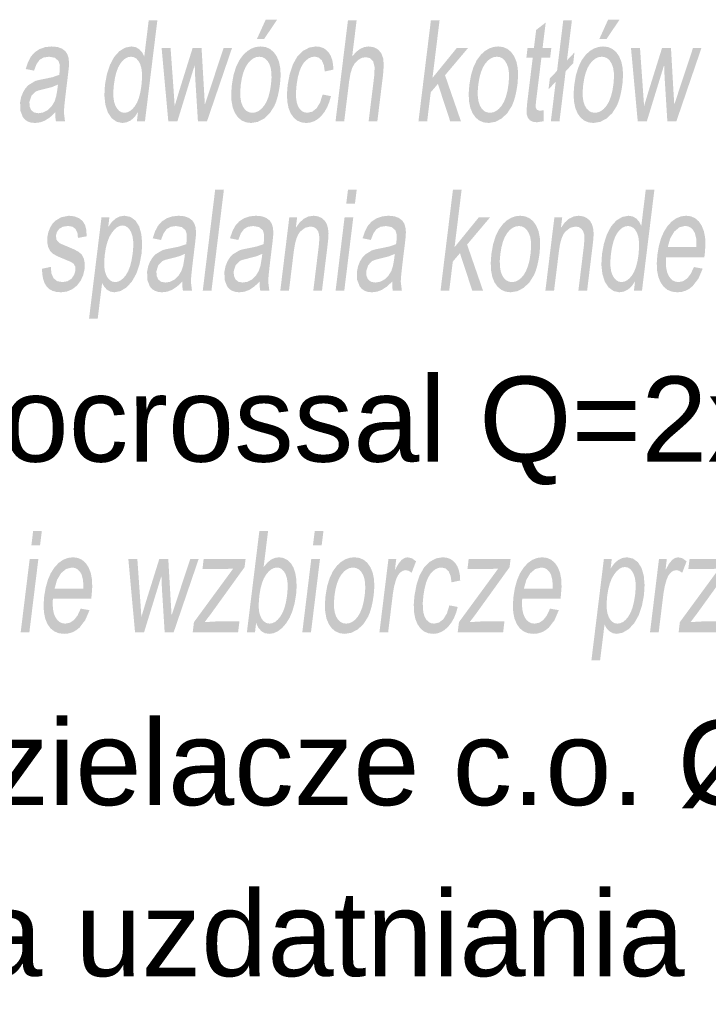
# Model space of a CAD drawing. Header units: millimetres. Extents: x 116 to 15750, y -6945 to 9999.
# Tile 90 of 150: x 6877 to 7050, y -1464 to -1217. Entities that reach past the tile are written whole.
import ezdxf

# ---------------------------------------------------------------- set-up
doc = ezdxf.new("R2010")
doc.units = ezdxf.units.MM
doc.layers.get('0').update_dxf_attribs({"color": 252})
doc.styles.get("Standard").update_dxf_attribs({"font": 'simplex.shx'})

msp = doc.modelspace()

# ---------------------------------------------------------------- hatches: boundary and pattern name
h = msp.add_hatch(color=7)
h.paths.add_polyline_path([(6906.32, -1242.22), (6906.6, -1239.9), (6905.77, -1241.09), (6904.84, -1241.95), (6903.8, -1242.46), (6902.66, -1242.63), (6901.22, -1242.33), (6899.98, -1241.42), (6899.01, -1239.97), (6898.4, -1238.04), (6898.15, -1235.7), (6898.3, -1233.03), (6898.78, -1230.41), (6899.55, -1228.04), (6900.6, -1226.05), (6901.91, -1224.6), (6903.38, -1223.7), (6904.93, -1223.4), (6906.01, -1223.57), (6906.92, -1224.1), (6907.64, -1224.91), (6908.17, -1225.93), (6909.29, -1216.81), (6911.46, -1216.81), (6908.34, -1242.22)])
h.paths.add_polyline_path([(6900.54, -1233.03), (6900.4, -1234.69), (6900.42, -1236.12), (6900.6, -1237.33), (6900.94, -1238.32), (6901.39, -1239.09), (6901.91, -1239.63), (6902.51, -1239.96), (6903.19, -1240.07), (6903.89, -1239.96), (6904.56, -1239.65), (6905.2, -1239.13), (6905.82, -1238.4), (6906.38, -1237.45), (6906.83, -1236.29), (6907.19, -1234.9), (6907.45, -1233.3), (6907.6, -1231.53), (6907.6, -1230.02), (6907.43, -1228.76), (6907.11, -1227.75), (6906.67, -1226.98), (6906.14, -1226.42), (6905.52, -1226.09), (6904.82, -1225.98), (6904.11, -1226.09), (6903.43, -1226.41), (6902.79, -1226.94), (6902.18, -1227.68), (6901.63, -1228.65), (6901.17, -1229.87), (6900.81, -1231.33)])
h = msp.add_hatch(color=7)
h.paths.add_polyline_path([(6930.17, -1233.02), (6930.58, -1230.63), (6931.21, -1228.57), (6932.05, -1226.84), (6933.09, -1225.44), (6934.08, -1224.55), (6935.12, -1223.91), (6936.23, -1223.53), (6937.39, -1223.4), (6938.64, -1223.55), (6939.73, -1224.02), (6940.66, -1224.8), (6941.43, -1225.88), (6942, -1227.25), (6942.33, -1228.85), (6942.42, -1230.68), (6942.27, -1232.76), (6942.01, -1234.44), (6941.69, -1235.93), (6941.3, -1237.24), (6940.84, -1238.35), (6939.7, -1240.16), (6938.28, -1241.51), (6936.68, -1242.35), (6935.03, -1242.63), (6933.76, -1242.48), (6932.66, -1242.02), (6931.72, -1241.24), (6930.96, -1240.16), (6930.4, -1238.78), (6930.08, -1237.13), (6930, -1235.21)])
h.paths.add_polyline_path([(6932.41, -1233.02), (6932.28, -1234.67), (6932.3, -1236.11), (6932.49, -1237.32), (6932.84, -1238.31), (6933.32, -1239.08), (6933.89, -1239.63), (6934.57, -1239.96), (6935.34, -1240.07), (6936.13, -1239.96), (6936.89, -1239.63), (6937.59, -1239.08), (6938.26, -1238.3), (6938.86, -1237.31), (6939.35, -1236.07), (6939.73, -1234.61), (6940, -1232.91), (6940.13, -1231.31), (6940.1, -1229.92), (6939.91, -1228.72), (6939.56, -1227.74), (6939.07, -1226.97), (6938.5, -1226.42), (6937.83, -1226.09), (6937.07, -1225.98), (6936.27, -1226.09), (6935.52, -1226.42), (6934.81, -1226.97), (6934.14, -1227.73), (6933.55, -1228.72), (6933.06, -1229.93), (6932.68, -1231.36)])
h.paths.add_polyline_path([(6936.46, -1221.53), (6938.67, -1216.67), (6941.53, -1216.67), (6938.27, -1221.53)])
h = msp.add_hatch(color=7)
h.dxf.hatch_style = 2
h.paths.add_polyline_path([(6956.2, -1242.22), (6959.32, -1216.81), (6961.5, -1216.81), (6960.38, -1225.93), (6961.33, -1224.82), (6962.35, -1224.03), (6963.42, -1223.56), (6964.56, -1223.4), (6965.86, -1223.6), (6966.94, -1224.2), (6967.72, -1225.17), (6968.18, -1226.43), (6968.31, -1228.17), (6968.13, -1230.56), (6966.7, -1242.22), (6964.51, -1242.22), (6965.95, -1230.56), (6966.01, -1228.54), (6965.65, -1227.15), (6964.89, -1226.35), (6963.78, -1226.09), (6962.81, -1226.27), (6961.86, -1226.8), (6961.02, -1227.65), (6960.4, -1228.75), (6959.95, -1230.22), (6959.62, -1232.15), (6958.38, -1242.22)])
h = msp.add_hatch(color=7)
h.dxf.hatch_style = 2
h.paths.add_polyline_path([(6977.03, -1242.22), (6980.15, -1216.81), (6982.33, -1216.81), (6980.55, -1231.3), (6986.63, -1223.81), (6989.46, -1223.81), (6983.7, -1230.64), (6987.7, -1242.22), (6985, -1242.22), (6981.91, -1232.81), (6980.11, -1234.93), (6979.21, -1242.22)])
h = msp.add_hatch(color=7)
h.dxf.hatch_style = 2
h.paths.add_polyline_path([(7008.47, -1239.43), (7008.45, -1242.19), (7006.77, -1242.46), (7005.72, -1242.33), (7004.98, -1241.92), (7004.5, -1241.3), (7004.24, -1240.51), (7004.19, -1239.95), (7004.21, -1239.15), (7004.28, -1238.11), (7004.42, -1236.83), (7005.72, -1226.24), (7004.12, -1226.24), (7004.42, -1223.81), (7006.02, -1223.81), (7006.58, -1219.26), (7008.98, -1217.39), (7008.19, -1223.81), (7010.39, -1223.81), (7010.09, -1226.24), (7007.9, -1226.24), (7006.58, -1237), (7006.47, -1238.1), (7006.47, -1238.72), (7006.77, -1239.33), (7007.49, -1239.55)])
h = msp.add_hatch(color=7)
h.dxf.hatch_style = 2
h.paths.add_polyline_path([(7011.5, -1232.27), (7009.68, -1234.18), (7010.02, -1231.44), (7011.83, -1229.53), (7013.39, -1216.81), (7015.56, -1216.81), (7014.32, -1226.9), (7016.21, -1224.9), (7015.88, -1227.63), (7013.99, -1229.62), (7012.44, -1242.22), (7010.27, -1242.22)])
h = msp.add_hatch(color=7)
h.paths.add_polyline_path([(7016.16, -1233.02), (7016.57, -1230.63), (7017.2, -1228.57), (7018.03, -1226.84), (7019.08, -1225.44), (7020.06, -1224.55), (7021.11, -1223.91), (7022.22, -1223.53), (7023.38, -1223.4), (7024.63, -1223.55), (7025.72, -1224.02), (7026.65, -1224.8), (7027.42, -1225.88), (7027.98, -1227.25), (7028.31, -1228.85), (7028.4, -1230.68), (7028.26, -1232.76), (7028, -1234.44), (7027.68, -1235.93), (7027.29, -1237.24), (7026.83, -1238.35), (7025.69, -1240.16), (7024.27, -1241.51), (7022.67, -1242.35), (7021.02, -1242.63), (7019.75, -1242.48), (7018.65, -1242.02), (7017.71, -1241.24), (7016.95, -1240.16), (7016.39, -1238.78), (7016.07, -1237.13), (7015.99, -1235.21)])
h.paths.add_polyline_path([(7018.4, -1233.02), (7018.26, -1234.67), (7018.29, -1236.11), (7018.48, -1237.32), (7018.83, -1238.31), (7019.31, -1239.08), (7019.88, -1239.63), (7020.56, -1239.96), (7021.33, -1240.07), (7022.12, -1239.96), (7022.87, -1239.63), (7023.58, -1239.08), (7024.25, -1238.3), (7024.84, -1237.31), (7025.33, -1236.07), (7025.72, -1234.61), (7025.99, -1232.91), (7026.12, -1231.31), (7026.09, -1229.92), (7025.9, -1228.72), (7025.54, -1227.74), (7025.06, -1226.97), (7024.49, -1226.42), (7023.82, -1226.09), (7023.06, -1225.98), (7022.26, -1226.09), (7021.51, -1226.42), (7020.8, -1226.97), (7020.13, -1227.73), (7019.53, -1228.72), (7019.05, -1229.93), (7018.67, -1231.36)])
h.paths.add_polyline_path([(7022.45, -1221.53), (7024.65, -1216.67), (7027.52, -1216.67), (7024.26, -1221.53)])
h = msp.add_hatch(color=7)
h.paths.add_polyline_path([(6885.84, -1239.95), (6884.49, -1241.21), (6883.24, -1242.03), (6882.02, -1242.48), (6880.76, -1242.63), (6879.77, -1242.54), (6878.93, -1242.26), (6878.23, -1241.8), (6877.68, -1241.16), (6877.03, -1239.47), (6877, -1237.37), (6877.27, -1236.07), (6877.74, -1234.9), (6878.36, -1233.89), (6879.09, -1233.11), (6880.78, -1232.08), (6881.62, -1231.85), (6882.78, -1231.62), (6885.14, -1231.12), (6886.81, -1230.54), (6886.88, -1230.02), (6886.92, -1229.72), (6886.97, -1228.1), (6886.64, -1227.04), (6885.69, -1226.24), (6884.27, -1225.98), (6882.91, -1226.17), (6881.9, -1226.75), (6881.13, -1227.82), (6880.48, -1229.48), (6878.4, -1229.07), (6879, -1227.3), (6879.74, -1225.9), (6880.69, -1224.84), (6881.9, -1224.05), (6883.33, -1223.56), (6884.91, -1223.4), (6886.39, -1223.54), (6887.52, -1223.95), (6888.33, -1224.58), (6888.86, -1225.35), (6889.16, -1226.3), (6889.28, -1227.47), (6889.23, -1228.59), (6889.04, -1230.35), (6888.53, -1234.51), (6888.3, -1236.48), (6888.13, -1238.06), (6888.03, -1239.24), (6887.99, -1240.01), (6888.27, -1242.22), (6885.99, -1242.22), (6885.84, -1241.17)])
h.paths.add_polyline_path([(6886.5, -1232.98), (6884.94, -1233.63), (6882.8, -1234.16), (6881.61, -1234.46), (6880.82, -1234.79), (6879.83, -1235.8), (6879.34, -1237.28), (6879.37, -1238.43), (6879.75, -1239.36), (6880.48, -1239.99), (6881.58, -1240.19), (6882.8, -1239.99), (6883.93, -1239.4), (6884.89, -1238.47), (6885.63, -1237.25), (6886.05, -1235.94), (6886.36, -1234.13)])
h = msp.add_hatch(color=7)
h.dxf.hatch_style = 2
h.paths.add_polyline_path([(6914.21, -1242.22), (6912.53, -1223.81), (6914.78, -1223.81), (6915.54, -1234.44), (6915.81, -1238.39), (6915.91, -1238.04), (6916.13, -1237.3), (6916.48, -1236.15), (6916.94, -1234.6), (6920.31, -1223.81), (6922.56, -1223.81), (6923.18, -1234.49), (6923.39, -1238.01), (6924.57, -1234.46), (6928.08, -1223.81), (6930.2, -1223.81), (6923.92, -1242.22), (6921.65, -1242.22), (6920.96, -1231.2), (6920.84, -1228.06), (6916.49, -1242.22)])
h = msp.add_hatch(color=7)
h.dxf.hatch_style = 2
h.paths.add_polyline_path([(6952.96, -1235.48), (6955.05, -1235.88), (6954.63, -1237.38), (6954.08, -1238.71), (6953.42, -1239.86), (6952.65, -1240.84), (6951.78, -1241.63), (6950.86, -1242.19), (6949.89, -1242.52), (6948.86, -1242.63), (6947.63, -1242.48), (6946.55, -1242.02), (6945.65, -1241.25), (6944.92, -1240.17), (6944.38, -1238.8), (6944.08, -1237.16), (6944.01, -1235.26), (6944.18, -1233.09), (6944.7, -1230.29), (6945.51, -1227.87), (6946.62, -1225.91), (6948.03, -1224.52), (6949.61, -1223.68), (6951.24, -1223.4), (6952.23, -1223.49), (6953.1, -1223.78), (6953.85, -1224.25), (6954.49, -1224.92), (6954.99, -1225.75), (6955.36, -1226.75), (6955.58, -1227.91), (6955.67, -1229.22), (6953.49, -1229.69), (6953.26, -1228.07), (6952.75, -1226.9), (6951.99, -1226.2), (6951.01, -1225.96), (6950.21, -1226.07), (6949.46, -1226.39), (6948.76, -1226.92), (6948.12, -1227.65), (6947.55, -1228.62), (6947.08, -1229.84), (6946.71, -1231.29), (6946.43, -1233), (6946.28, -1234.73), (6946.29, -1236.2), (6946.45, -1237.42), (6946.76, -1238.39), (6947.21, -1239.12), (6947.76, -1239.65), (6948.4, -1239.96), (6949.16, -1240.07), (6950.37, -1239.79), (6951.44, -1238.94), (6952.32, -1237.51)])
h = msp.add_hatch(color=7)
h.paths.add_polyline_path([(6989.81, -1233.02), (6990.22, -1230.63), (6990.85, -1228.57), (6991.68, -1226.84), (6992.73, -1225.44), (6993.71, -1224.55), (6994.76, -1223.91), (6995.86, -1223.53), (6997.03, -1223.4), (6998.28, -1223.55), (6999.37, -1224.02), (7000.3, -1224.8), (7001.07, -1225.88), (7001.63, -1227.25), (7001.96, -1228.85), (7002.05, -1230.68), (7001.91, -1232.76), (7001.65, -1234.44), (7001.33, -1235.93), (7000.94, -1237.24), (7000.48, -1238.35), (6999.34, -1240.16), (6997.92, -1241.51), (6996.32, -1242.35), (6994.67, -1242.63), (6993.4, -1242.48), (6992.3, -1242.02), (6991.36, -1241.24), (6990.6, -1240.16), (6990.04, -1238.78), (6989.72, -1237.13), (6989.64, -1235.21)])
h.paths.add_polyline_path([(6992.05, -1233.02), (6991.91, -1234.67), (6991.94, -1236.11), (6992.13, -1237.32), (6992.48, -1238.31), (6992.96, -1239.08), (6993.53, -1239.63), (6994.21, -1239.96), (6994.98, -1240.07), (6995.77, -1239.96), (6996.52, -1239.63), (6997.23, -1239.08), (6997.9, -1238.3), (6998.49, -1237.31), (6998.98, -1236.07), (6999.37, -1234.61), (6999.64, -1232.91), (6999.77, -1231.31), (6999.74, -1229.92), (6999.55, -1228.72), (6999.19, -1227.74), (6998.71, -1226.97), (6998.14, -1226.42), (6997.47, -1226.09), (6996.71, -1225.98), (6995.91, -1226.09), (6995.16, -1226.42), (6994.45, -1226.97), (6993.78, -1227.73), (6993.18, -1228.72), (6992.7, -1229.93), (6992.32, -1231.36)])
h = msp.add_hatch(color=7)
h.dxf.hatch_style = 2
h.paths.add_polyline_path([(7032.09, -1242.22), (7030.4, -1223.81), (7032.66, -1223.81), (7033.41, -1234.44), (7033.69, -1238.39), (7033.79, -1238.04), (7034.01, -1237.3), (7034.35, -1236.15), (7034.82, -1234.6), (7038.19, -1223.81), (7040.44, -1223.81), (7041.05, -1234.49), (7041.27, -1238.01), (7042.44, -1234.46), (7045.96, -1223.81), (7048.08, -1223.81), (7041.79, -1242.22), (7039.53, -1242.22), (7038.84, -1231.2), (7038.72, -1228.06), (7034.37, -1242.22)])
h = msp.add_hatch(color=7)
h.dxf.hatch_style = 2
h.paths.add_polyline_path([(6922.86, -1284.77), (6925.98, -1259.36), (6928.17, -1259.36), (6925.05, -1284.77)])
h = msp.add_hatch(color=7)
h.paths.add_polyline_path([(6958.89, -1262.95), (6959.34, -1259.36), (6961.52, -1259.36), (6961.08, -1262.95)])
h.paths.add_polyline_path([(6956.22, -1284.77), (6958.47, -1266.36), (6960.66, -1266.36), (6958.4, -1284.77)])
h = msp.add_hatch(color=7)
h.dxf.hatch_style = 2
h.paths.add_polyline_path([(6982.57, -1284.77), (6985.69, -1259.36), (6987.87, -1259.36), (6986.09, -1273.85), (6992.17, -1266.36), (6995, -1266.36), (6989.24, -1273.19), (6993.24, -1284.77), (6990.54, -1284.77), (6987.45, -1275.36), (6985.65, -1277.47), (6984.75, -1284.77)])
h = msp.add_hatch(color=7)
h.paths.add_polyline_path([(7031.13, -1284.77), (7031.42, -1282.44), (7030.59, -1283.64), (7029.65, -1284.5), (7028.62, -1285.01), (7027.48, -1285.18), (7026.04, -1284.88), (7024.8, -1283.97), (7023.83, -1282.52), (7023.21, -1280.58), (7022.96, -1278.25), (7023.11, -1275.58), (7023.6, -1272.95), (7024.37, -1270.58), (7025.42, -1268.6), (7026.72, -1267.14), (7028.19, -1266.25), (7029.75, -1265.94), (7030.83, -1266.12), (7031.74, -1266.65), (7032.46, -1267.46), (7032.99, -1268.48), (7034.11, -1259.36), (7036.28, -1259.36), (7033.16, -1284.77)])
h.paths.add_polyline_path([(7025.36, -1275.58), (7025.22, -1277.24), (7025.24, -1278.67), (7025.42, -1279.88), (7025.75, -1280.87), (7026.2, -1281.63), (7026.73, -1282.18), (7027.33, -1282.51), (7028, -1282.62), (7028.7, -1282.51), (7029.37, -1282.2), (7030.02, -1281.68), (7030.64, -1280.95), (7031.19, -1280), (7031.65, -1278.83), (7032.01, -1277.45), (7032.27, -1275.84), (7032.42, -1274.08), (7032.41, -1272.57), (7032.25, -1271.31), (7031.93, -1270.3), (7031.48, -1269.52), (7030.95, -1268.97), (7030.34, -1268.64), (7029.64, -1268.53), (7028.92, -1268.63), (7028.24, -1268.95), (7027.6, -1269.49), (7026.99, -1270.23), (7026.44, -1271.2), (7025.99, -1272.42), (7025.62, -1273.88)])
h = msp.add_hatch(color=7)
h.dxf.hatch_style = 2
h.paths.add_polyline_path([(6882.49, -1279.27), (6884.71, -1278.79), (6884.85, -1280.43), (6885.37, -1281.63), (6886.27, -1282.37), (6887.57, -1282.62), (6888.91, -1282.4), (6889.91, -1281.74), (6890.57, -1280.79), (6890.89, -1279.69), (6890.85, -1278.75), (6890.46, -1278.03), (6889.73, -1277.55), (6888.36, -1276.97), (6886.42, -1276.16), (6885.2, -1275.47), (6884.48, -1274.72), (6884.01, -1273.72), (6883.8, -1272.54), (6883.84, -1271.25), (6884.08, -1270.07), (6884.51, -1268.97), (6885.09, -1268.01), (6885.8, -1267.23), (6887.3, -1266.32), (6889.24, -1265.94), (6890.64, -1266.1), (6891.82, -1266.57), (6892.72, -1267.31), (6893.3, -1268.26), (6893.61, -1269.51), (6893.71, -1271.11), (6891.52, -1271.52), (6891.39, -1270.26), (6890.94, -1269.31), (6890.18, -1268.71), (6889.08, -1268.51), (6887.76, -1268.69), (6886.84, -1269.22), (6886.26, -1269.99), (6885.99, -1270.89), (6886.13, -1271.98), (6886.87, -1272.81), (6887.47, -1273.1), (6888.69, -1273.61), (6890.56, -1274.41), (6891.75, -1275.05), (6892.49, -1275.74), (6892.99, -1276.69), (6893.23, -1277.9), (6893.18, -1279.36), (6892.83, -1280.88), (6892.18, -1282.3), (6891.25, -1283.52), (6890.08, -1284.43), (6888.73, -1284.99), (6887.27, -1285.18), (6886.1, -1285.09), (6885.1, -1284.81), (6884.28, -1284.35), (6883.63, -1283.69), (6883.13, -1282.86), (6882.78, -1281.84), (6882.56, -1280.65)])
h = msp.add_hatch(color=7)
h.paths.add_polyline_path([(6894.3, -1291.82), (6897.43, -1266.36), (6899.41, -1266.36), (6899.12, -1268.75), (6900.02, -1267.53), (6900.97, -1266.65), (6902.01, -1266.12), (6903.21, -1265.94), (6904.72, -1266.25), (6905.96, -1267.16), (6906.89, -1268.62), (6907.44, -1270.58), (6907.64, -1272.9), (6907.5, -1275.42), (6906.99, -1278.11), (6906.17, -1280.52), (6905.05, -1282.51), (6903.68, -1283.98), (6902.18, -1284.88), (6900.69, -1285.18), (6899.67, -1285.02), (6898.8, -1284.53), (6898.11, -1283.78), (6897.58, -1282.86), (6896.48, -1291.82)])
h.paths.add_polyline_path([(6898.26, -1275.67), (6898.12, -1277.33), (6898.13, -1278.76), (6898.3, -1279.95), (6898.62, -1280.92), (6899.06, -1281.66), (6899.58, -1282.19), (6900.18, -1282.51), (6900.86, -1282.62), (6901.57, -1282.51), (6902.25, -1282.18), (6902.92, -1281.63), (6903.56, -1280.86), (6904.14, -1279.86), (6904.61, -1278.62), (6904.99, -1277.13), (6905.27, -1275.41), (6905.41, -1273.76), (6905.39, -1272.33), (6905.22, -1271.13), (6904.9, -1270.14), (6904.46, -1269.38), (6903.95, -1268.83), (6903.36, -1268.5), (6902.69, -1268.39), (6902, -1268.5), (6901.32, -1268.85), (6900.65, -1269.44), (6900, -1270.25), (6899.4, -1271.29), (6898.91, -1272.54), (6898.53, -1274)])
h = msp.add_hatch(color=7)
h.paths.add_polyline_path([(6917.73, -1282.5), (6916.38, -1283.76), (6915.13, -1284.58), (6913.91, -1285.03), (6912.65, -1285.18), (6911.66, -1285.09), (6910.82, -1284.81), (6910.12, -1284.35), (6909.57, -1283.7), (6908.92, -1282.02), (6908.89, -1279.92), (6909.16, -1278.62), (6909.63, -1277.45), (6910.25, -1276.44), (6910.98, -1275.65), (6912.67, -1274.63), (6913.51, -1274.39), (6914.67, -1274.16), (6917.03, -1273.67), (6918.7, -1273.09), (6918.77, -1272.56), (6918.81, -1272.27), (6918.86, -1270.65), (6918.53, -1269.59), (6917.58, -1268.79), (6916.16, -1268.53), (6914.8, -1268.72), (6913.79, -1269.3), (6913.02, -1270.37), (6912.37, -1272.03), (6910.29, -1271.61), (6910.89, -1269.84), (6911.63, -1268.45), (6912.58, -1267.39), (6913.79, -1266.59), (6915.22, -1266.11), (6916.8, -1265.94), (6918.28, -1266.08), (6919.41, -1266.5), (6920.22, -1267.13), (6920.75, -1267.89), (6921.05, -1268.85), (6921.17, -1270.02), (6921.12, -1271.14), (6920.93, -1272.9), (6920.42, -1277.05), (6920.19, -1279.03), (6920.02, -1280.61), (6919.92, -1281.78), (6919.88, -1282.56), (6920.16, -1284.77), (6917.88, -1284.77), (6917.73, -1283.72)])
h.paths.add_polyline_path([(6918.39, -1275.53), (6916.83, -1276.17), (6914.69, -1276.71), (6913.5, -1277.01), (6912.71, -1277.33), (6911.72, -1278.35), (6911.23, -1279.83), (6911.26, -1280.97), (6911.64, -1281.91), (6912.37, -1282.53), (6913.47, -1282.74), (6914.69, -1282.54), (6915.82, -1281.95), (6916.78, -1281.02), (6917.52, -1279.79), (6917.94, -1278.48), (6918.25, -1276.67)])
h = msp.add_hatch(color=7)
h.paths.add_polyline_path([(6937.14, -1282.5), (6935.79, -1283.76), (6934.55, -1284.58), (6933.33, -1285.03), (6932.06, -1285.18), (6931.08, -1285.09), (6930.23, -1284.81), (6929.54, -1284.35), (6928.98, -1283.7), (6928.33, -1282.02), (6928.31, -1279.92), (6928.57, -1278.62), (6929.04, -1277.45), (6929.66, -1276.44), (6930.39, -1275.65), (6932.09, -1274.63), (6932.92, -1274.39), (6934.08, -1274.16), (6936.44, -1273.67), (6938.11, -1273.09), (6938.18, -1272.56), (6938.23, -1272.27), (6938.27, -1270.65), (6937.94, -1269.59), (6936.99, -1268.79), (6935.58, -1268.53), (6934.21, -1268.72), (6933.21, -1269.3), (6932.43, -1270.37), (6931.78, -1272.03), (6929.7, -1271.61), (6930.3, -1269.84), (6931.04, -1268.45), (6931.99, -1267.39), (6933.21, -1266.59), (6934.63, -1266.11), (6936.22, -1265.94), (6937.69, -1266.08), (6938.83, -1266.5), (6939.64, -1267.13), (6940.16, -1267.89), (6940.46, -1268.85), (6940.58, -1270.02), (6940.53, -1271.14), (6940.34, -1272.9), (6939.83, -1277.05), (6939.6, -1279.03), (6939.43, -1280.61), (6939.33, -1281.78), (6939.3, -1282.56), (6939.58, -1284.77), (6937.3, -1284.77), (6937.14, -1283.72)])
h.paths.add_polyline_path([(6937.81, -1275.53), (6936.24, -1276.17), (6934.1, -1276.71), (6932.91, -1277.01), (6932.12, -1277.33), (6931.13, -1278.35), (6930.65, -1279.83), (6930.67, -1280.97), (6931.05, -1281.91), (6931.79, -1282.53), (6932.88, -1282.74), (6934.1, -1282.54), (6935.23, -1281.95), (6936.19, -1281.02), (6936.94, -1279.79), (6937.36, -1278.48), (6937.67, -1276.67)])
h = msp.add_hatch(color=7)
h.dxf.hatch_style = 2
h.paths.add_polyline_path([(6942.33, -1284.77), (6944.59, -1266.36), (6946.55, -1266.36), (6946.23, -1268.98), (6947.18, -1267.65), (6948.25, -1266.7), (6949.42, -1266.13), (6950.71, -1265.94), (6951.8, -1266.1), (6952.77, -1266.54), (6953.54, -1267.24), (6954.04, -1268.11), (6954.32, -1269.18), (6954.44, -1270.42), (6954.39, -1271.61), (6954.19, -1273.45), (6952.8, -1284.77), (6950.62, -1284.77), (6951.99, -1273.57), (6952.13, -1271.91), (6952.08, -1270.72), (6951.84, -1269.88), (6951.37, -1269.22), (6950.71, -1268.79), (6949.91, -1268.65), (6948.57, -1268.97), (6947.34, -1269.92), (6946.81, -1270.69), (6946.36, -1271.75), (6946.01, -1273.09), (6945.74, -1274.72), (6944.51, -1284.77)])
h = msp.add_hatch(color=7)
h.paths.add_polyline_path([(6970.43, -1282.5), (6969.08, -1283.76), (6967.83, -1284.58), (6966.62, -1285.03), (6965.35, -1285.18), (6964.36, -1285.09), (6963.52, -1284.81), (6962.82, -1284.35), (6962.27, -1283.7), (6961.62, -1282.02), (6961.59, -1279.92), (6961.86, -1278.62), (6962.33, -1277.45), (6962.95, -1276.44), (6963.68, -1275.65), (6965.37, -1274.63), (6966.21, -1274.39), (6967.37, -1274.16), (6969.73, -1273.67), (6971.4, -1273.09), (6971.47, -1272.56), (6971.51, -1272.27), (6971.56, -1270.65), (6971.23, -1269.59), (6970.28, -1268.79), (6968.86, -1268.53), (6967.5, -1268.72), (6966.49, -1269.3), (6965.72, -1270.37), (6965.07, -1272.03), (6962.99, -1271.61), (6963.59, -1269.84), (6964.33, -1268.45), (6965.28, -1267.39), (6966.49, -1266.59), (6967.92, -1266.11), (6969.5, -1265.94), (6970.98, -1266.08), (6972.11, -1266.5), (6972.93, -1267.13), (6973.45, -1267.89), (6973.75, -1268.85), (6973.87, -1270.02), (6973.82, -1271.14), (6973.63, -1272.9), (6973.12, -1277.05), (6972.89, -1279.03), (6972.72, -1280.61), (6972.62, -1281.78), (6972.58, -1282.56), (6972.86, -1284.77), (6970.58, -1284.77), (6970.43, -1283.72)])
h.paths.add_polyline_path([(6971.09, -1275.53), (6969.53, -1276.17), (6967.39, -1276.71), (6966.2, -1277.01), (6965.41, -1277.33), (6964.42, -1278.35), (6963.93, -1279.83), (6963.96, -1280.97), (6964.34, -1281.91), (6965.07, -1282.53), (6966.17, -1282.74), (6967.39, -1282.54), (6968.52, -1281.95), (6969.48, -1281.02), (6970.23, -1279.79), (6970.64, -1278.48), (6970.95, -1276.67)])
h = msp.add_hatch(color=7)
h.paths.add_polyline_path([(6995.34, -1275.56), (6995.76, -1273.17), (6996.39, -1271.12), (6997.22, -1269.39), (6998.27, -1267.99), (6999.25, -1267.1), (7000.3, -1266.46), (7001.4, -1266.07), (7002.57, -1265.94), (7003.82, -1266.1), (7004.91, -1266.57), (7005.84, -1267.34), (7006.6, -1268.43), (7007.17, -1269.79), (7007.5, -1271.39), (7007.59, -1273.23), (7007.45, -1275.31), (7007.19, -1276.99), (7006.87, -1278.48), (7006.48, -1279.78), (7006.02, -1280.9), (7004.88, -1282.7), (7003.46, -1284.06), (7001.86, -1284.9), (7000.21, -1285.18), (6998.94, -1285.03), (6997.83, -1284.56), (6996.9, -1283.79), (6996.13, -1282.71), (6995.57, -1281.33), (6995.26, -1279.68), (6995.18, -1277.76)])
h.paths.add_polyline_path([(6997.59, -1275.56), (6997.45, -1277.22), (6997.48, -1278.66), (6997.67, -1279.87), (6998.02, -1280.86), (6998.49, -1281.63), (6999.07, -1282.18), (6999.75, -1282.51), (7000.52, -1282.62), (7001.31, -1282.51), (7002.06, -1282.18), (7002.77, -1281.62), (7003.44, -1280.85), (7004.03, -1279.85), (7004.52, -1278.62), (7004.91, -1277.16), (7005.18, -1275.46), (7005.31, -1273.86), (7005.28, -1272.46), (7005.09, -1271.27), (7004.73, -1270.29), (7004.25, -1269.52), (7003.68, -1268.97), (7003.01, -1268.64), (7002.25, -1268.53), (7001.45, -1268.64), (7000.7, -1268.97), (6999.98, -1269.52), (6999.32, -1270.28), (6998.72, -1271.27), (6998.24, -1272.48), (6997.86, -1273.91)])
h = msp.add_hatch(color=7)
h.dxf.hatch_style = 2
h.paths.add_polyline_path([(7008.9, -1284.77), (7011.16, -1266.36), (7013.12, -1266.36), (7012.8, -1268.98), (7013.76, -1267.65), (7014.82, -1266.7), (7016, -1266.13), (7017.28, -1265.94), (7018.38, -1266.1), (7019.35, -1266.54), (7020.11, -1267.24), (7020.61, -1268.11), (7020.9, -1269.18), (7021.02, -1270.42), (7020.96, -1271.61), (7020.76, -1273.45), (7019.38, -1284.77), (7017.19, -1284.77), (7018.56, -1273.57), (7018.7, -1271.91), (7018.66, -1270.72), (7018.41, -1269.88), (7017.94, -1269.22), (7017.28, -1268.79), (7016.48, -1268.65), (7015.14, -1268.97), (7013.92, -1269.92), (7013.38, -1270.69), (7012.93, -1271.75), (7012.58, -1273.09), (7012.32, -1274.72), (7011.08, -1284.77)])
h = msp.add_hatch(color=7)
h.paths.add_polyline_path([(7046.2, -1278.84), (7048.4, -1279.24), (7047.33, -1281.75), (7045.88, -1283.62), (7045.03, -1284.31), (7044.1, -1284.79), (7043.09, -1285.09), (7042.01, -1285.18), (7040.69, -1285.03), (7039.55, -1284.56), (7038.6, -1283.78), (7037.83, -1282.69), (7037.27, -1281.33), (7036.95, -1279.71), (7036.87, -1277.84), (7037.03, -1275.72), (7037.4, -1273.53), (7037.95, -1271.6), (7038.68, -1269.93), (7039.59, -1268.51), (7040.63, -1267.39), (7041.75, -1266.59), (7042.96, -1266.11), (7044.25, -1265.94), (7045.47, -1266.1), (7046.52, -1266.57), (7047.42, -1267.36), (7048.16, -1268.46), (7048.71, -1269.84), (7049.02, -1271.48), (7049.09, -1273.38), (7048.93, -1275.53), (7048.82, -1276.36), (7039.21, -1276.36), (7039.15, -1277.79), (7039.24, -1279.04), (7039.47, -1280.11), (7039.84, -1281.01), (7040.32, -1281.71), (7040.9, -1282.22), (7041.57, -1282.52), (7042.34, -1282.62), (7043.48, -1282.39), (7044.5, -1281.72), (7045.4, -1280.55)])
h.paths.add_polyline_path([(7039.64, -1273.8), (7046.84, -1273.8), (7046.81, -1271.77), (7046.44, -1270.31), (7045.98, -1269.53), (7045.41, -1268.96), (7044.74, -1268.62), (7043.96, -1268.51), (7042.52, -1268.87), (7041.25, -1269.95), (7040.25, -1271.63)])
h = msp.add_hatch(color=7)
h.paths.add_polyline_path([(6879.82, -1348.78), (6880.26, -1345.2), (6882.44, -1345.2), (6882, -1348.78)])
h.paths.add_polyline_path([(6877.14, -1370.6), (6879.4, -1352.19), (6881.58, -1352.19), (6879.32, -1370.6)])
h = msp.add_hatch(color=7)
h.paths.add_polyline_path([(6935.98, -1370.6), (6933.95, -1370.6), (6937.07, -1345.2), (6939.26, -1345.2), (6938.14, -1354.26), (6939.02, -1353.18), (6939.95, -1352.4), (6940.94, -1351.94), (6941.98, -1351.78), (6943.12, -1351.95), (6944.14, -1352.47), (6945.01, -1353.29), (6945.65, -1354.39), (6946.1, -1355.76), (6946.36, -1357.38), (6946.43, -1359.19), (6946.3, -1361.12), (6945.92, -1363.36), (6945.37, -1365.32), (6944.65, -1367.01), (6943.76, -1368.43), (6942.76, -1369.57), (6941.72, -1370.37), (6940.63, -1370.86), (6939.51, -1371.02), (6938.45, -1370.85), (6937.56, -1370.34), (6936.83, -1369.49), (6936.26, -1368.3)])
h.paths.add_polyline_path([(6937.1, -1361.26), (6936.95, -1362.8), (6936.91, -1364.11), (6936.97, -1365.19), (6937.15, -1366.04), (6937.58, -1367.1), (6938.14, -1367.85), (6938.82, -1368.3), (6939.64, -1368.45), (6940.34, -1368.34), (6941.03, -1368.01), (6941.69, -1367.45), (6942.33, -1366.68), (6942.91, -1365.68), (6943.39, -1364.47), (6943.76, -1363.03), (6944.03, -1361.38), (6944.17, -1359.7), (6944.16, -1358.25), (6944, -1357.04), (6943.68, -1356.07), (6943.24, -1355.31), (6942.73, -1354.78), (6942.14, -1354.45), (6941.47, -1354.35), (6940.76, -1354.46), (6940.08, -1354.79), (6939.41, -1355.35), (6938.77, -1356.12), (6938.19, -1357.11), (6937.72, -1358.3), (6937.36, -1359.68)])
h = msp.add_hatch(color=7)
h.paths.add_polyline_path([(6950.53, -1348.78), (6950.98, -1345.2), (6953.16, -1345.2), (6952.72, -1348.78)])
h.paths.add_polyline_path([(6947.86, -1370.6), (6950.11, -1352.19), (6952.3, -1352.19), (6950.04, -1370.6)])
h = msp.add_hatch(color=7)
h.paths.add_polyline_path([(6892.21, -1364.68), (6894.42, -1365.07), (6893.34, -1367.58), (6891.9, -1369.46), (6891.05, -1370.14), (6890.11, -1370.63), (6889.11, -1370.92), (6888.02, -1371.02), (6886.7, -1370.86), (6885.57, -1370.4), (6884.61, -1369.62), (6883.84, -1368.53), (6883.29, -1367.16), (6882.97, -1365.54), (6882.89, -1363.67), (6883.04, -1361.56), (6883.42, -1359.37), (6883.97, -1357.43), (6884.7, -1355.76), (6885.6, -1354.35), (6886.64, -1353.22), (6887.77, -1352.42), (6888.98, -1351.94), (6890.27, -1351.78), (6891.48, -1351.94), (6892.54, -1352.41), (6893.44, -1353.2), (6894.18, -1354.3), (6894.73, -1355.68), (6895.03, -1357.32), (6895.11, -1359.22), (6894.95, -1361.37), (6894.84, -1362.2), (6885.22, -1362.2), (6885.17, -1363.63), (6885.26, -1364.88), (6885.48, -1365.95), (6885.86, -1366.84), (6886.34, -1367.55), (6886.92, -1368.05), (6887.59, -1368.35), (6888.35, -1368.45), (6889.49, -1368.23), (6890.51, -1367.56), (6891.42, -1366.39)])
h.paths.add_polyline_path([(6885.66, -1359.63), (6892.85, -1359.63), (6892.82, -1357.6), (6892.46, -1356.15), (6892, -1355.36), (6891.43, -1354.8), (6890.75, -1354.46), (6889.97, -1354.35), (6888.54, -1354.71), (6887.26, -1355.79), (6886.26, -1357.47)])
h = msp.add_hatch(color=7)
h.dxf.hatch_style = 2
h.paths.add_polyline_path([(6905.85, -1370.6), (6904.17, -1352.19), (6906.43, -1352.19), (6907.18, -1362.82), (6907.45, -1366.77), (6907.55, -1366.43), (6907.77, -1365.68), (6908.12, -1364.53), (6908.58, -1362.98), (6911.95, -1352.19), (6914.2, -1352.19), (6914.82, -1362.87), (6915.03, -1366.39), (6916.21, -1362.84), (6919.72, -1352.19), (6921.84, -1352.19), (6915.56, -1370.6), (6913.29, -1370.6), (6912.6, -1359.58), (6912.48, -1356.44), (6908.13, -1370.6)])
h = msp.add_hatch(color=7)
h.dxf.hatch_style = 2
h.paths.add_polyline_path([(6920.34, -1370.6), (6920.65, -1368.07), (6930.5, -1354.63), (6928.03, -1354.73), (6922.78, -1354.73), (6923.09, -1352.19), (6933.61, -1352.19), (6933.36, -1354.26), (6924.95, -1365.94), (6923.34, -1368.07), (6926.12, -1367.91), (6932.07, -1367.91), (6931.74, -1370.6)])
h = msp.add_hatch(color=7)
h.paths.add_polyline_path([(6953.7, -1361.4), (6954.11, -1359.01), (6954.74, -1356.95), (6955.58, -1355.22), (6956.62, -1353.82), (6957.61, -1352.93), (6958.65, -1352.29), (6959.76, -1351.91), (6960.92, -1351.78), (6962.17, -1351.94), (6963.26, -1352.4), (6964.19, -1353.18), (6964.96, -1354.27), (6965.53, -1355.63), (6965.86, -1357.23), (6965.95, -1359.07), (6965.8, -1361.14), (6965.55, -1362.82), (6965.22, -1364.32), (6964.83, -1365.62), (6964.37, -1366.73), (6963.23, -1368.54), (6961.81, -1369.89), (6960.21, -1370.74), (6958.56, -1371.02), (6957.29, -1370.86), (6956.19, -1370.4), (6955.25, -1369.63), (6954.49, -1368.54), (6953.93, -1367.17), (6953.61, -1365.52), (6953.53, -1363.59)])
h.paths.add_polyline_path([(6955.94, -1361.4), (6955.81, -1363.06), (6955.83, -1364.49), (6956.02, -1365.7), (6956.37, -1366.69), (6956.85, -1367.46), (6957.42, -1368.01), (6958.1, -1368.34), (6958.87, -1368.45), (6959.67, -1368.34), (6960.42, -1368.01), (6961.13, -1367.46), (6961.79, -1366.69), (6962.39, -1365.69), (6962.88, -1364.46), (6963.26, -1362.99), (6963.54, -1361.3), (6963.66, -1359.7), (6963.63, -1358.3), (6963.44, -1357.11), (6963.09, -1356.12), (6962.6, -1355.35), (6962.03, -1354.8), (6961.37, -1354.47), (6960.61, -1354.36), (6959.8, -1354.47), (6959.05, -1354.8), (6958.34, -1355.35), (6957.67, -1356.12), (6957.08, -1357.1), (6956.59, -1358.31), (6956.21, -1359.74)])
h = msp.add_hatch(color=7)
h.dxf.hatch_style = 2
h.paths.add_polyline_path([(6967.23, -1370.6), (6969.49, -1352.19), (6971.45, -1352.19), (6971.11, -1354.99), (6972.03, -1353.36), (6972.82, -1352.41), (6973.54, -1351.94), (6974.3, -1351.78), (6975.38, -1352.03), (6976.42, -1352.79), (6975.31, -1355.68), (6974.57, -1355.17), (6973.79, -1355.01), (6973.09, -1355.16), (6972.43, -1355.62), (6971.85, -1356.35), (6971.41, -1357.33), (6970.92, -1359.07), (6970.6, -1360.97), (6969.42, -1370.6)])
h = msp.add_hatch(color=7)
h.dxf.hatch_style = 2
h.paths.add_polyline_path([(6984.8, -1363.86), (6986.89, -1364.26), (6986.47, -1365.76), (6985.92, -1367.09), (6985.26, -1368.24), (6984.49, -1369.22), (6983.62, -1370.01), (6982.7, -1370.57), (6981.73, -1370.91), (6980.7, -1371.02), (6979.47, -1370.86), (6978.39, -1370.4), (6977.49, -1369.63), (6976.76, -1368.55), (6976.22, -1367.18), (6975.92, -1365.55), (6975.85, -1363.64), (6976.02, -1361.47), (6976.54, -1358.67), (6977.35, -1356.25), (6978.46, -1354.3), (6979.87, -1352.9), (6981.45, -1352.06), (6983.08, -1351.78), (6984.07, -1351.88), (6984.94, -1352.16), (6985.69, -1352.64), (6986.33, -1353.3), (6986.83, -1354.14), (6987.2, -1355.14), (6987.42, -1356.29), (6987.51, -1357.61), (6985.33, -1358.07), (6985.1, -1356.45), (6984.59, -1355.28), (6983.83, -1354.58), (6982.85, -1354.35), (6982.05, -1354.45), (6981.3, -1354.77), (6980.6, -1355.3), (6979.96, -1356.04), (6979.39, -1357.01), (6978.92, -1358.22), (6978.55, -1359.68), (6978.27, -1361.38), (6978.12, -1363.11), (6978.13, -1364.58), (6978.29, -1365.8), (6978.6, -1366.77), (6979.05, -1367.51), (6979.6, -1368.03), (6980.24, -1368.35), (6981, -1368.45), (6982.21, -1368.17), (6983.28, -1367.33), (6984.16, -1365.9)])
h = msp.add_hatch(color=7)
h.dxf.hatch_style = 2
h.paths.add_polyline_path([(6986.89, -1370.6), (6987.2, -1368.07), (6997.05, -1354.63), (6994.58, -1354.73), (6989.33, -1354.73), (6989.64, -1352.19), (7000.16, -1352.19), (6999.91, -1354.26), (6991.5, -1365.94), (6989.89, -1368.07), (6992.67, -1367.91), (6998.62, -1367.91), (6998.29, -1370.6)])
h = msp.add_hatch(color=7)
h.paths.add_polyline_path([(7010.07, -1364.68), (7012.27, -1365.07), (7011.2, -1367.58), (7009.75, -1369.46), (7008.9, -1370.14), (7007.97, -1370.63), (7006.96, -1370.92), (7005.88, -1371.02), (7004.56, -1370.86), (7003.42, -1370.4), (7002.47, -1369.62), (7001.7, -1368.53), (7001.14, -1367.16), (7000.82, -1365.54), (7000.74, -1363.67), (7000.9, -1361.56), (7001.27, -1359.37), (7001.82, -1357.43), (7002.55, -1355.76), (7003.46, -1354.35), (7004.49, -1353.22), (7005.62, -1352.42), (7006.83, -1351.94), (7008.12, -1351.78), (7009.33, -1351.94), (7010.39, -1352.41), (7011.29, -1353.2), (7012.03, -1354.3), (7012.58, -1355.68), (7012.89, -1357.32), (7012.96, -1359.22), (7012.8, -1361.37), (7012.69, -1362.2), (7003.08, -1362.2), (7003.02, -1363.63), (7003.11, -1364.88), (7003.34, -1365.95), (7003.71, -1366.84), (7004.19, -1367.55), (7004.77, -1368.05), (7005.44, -1368.35), (7006.21, -1368.45), (7007.34, -1368.23), (7008.36, -1367.56), (7009.27, -1366.39)])
h.paths.add_polyline_path([(7003.51, -1359.63), (7010.71, -1359.63), (7010.68, -1357.6), (7010.31, -1356.15), (7009.85, -1355.36), (7009.28, -1354.8), (7008.61, -1354.46), (7007.83, -1354.35), (7006.39, -1354.71), (7005.11, -1355.79), (7004.11, -1357.47)])
h = msp.add_hatch(color=7)
h.paths.add_polyline_path([(7020.46, -1377.66), (7023.59, -1352.19), (7025.57, -1352.19), (7025.28, -1354.59), (7026.18, -1353.36), (7027.13, -1352.49), (7028.18, -1351.96), (7029.37, -1351.78), (7030.88, -1352.09), (7032.13, -1353), (7033.05, -1354.46), (7033.61, -1356.42), (7033.81, -1358.73), (7033.66, -1361.26), (7033.15, -1363.95), (7032.33, -1366.35), (7031.21, -1368.35), (7029.84, -1369.81), (7028.34, -1370.72), (7026.85, -1371.02), (7025.83, -1370.85), (7024.97, -1370.36), (7024.27, -1369.62), (7023.75, -1368.7), (7022.64, -1377.66)])
h.paths.add_polyline_path([(7024.42, -1361.51), (7024.28, -1363.17), (7024.29, -1364.59), (7024.46, -1365.79), (7024.78, -1366.75), (7025.22, -1367.5), (7025.74, -1368.03), (7026.34, -1368.35), (7027.02, -1368.45), (7027.73, -1368.34), (7028.42, -1368.01), (7029.08, -1367.46), (7029.72, -1366.69), (7030.3, -1365.69), (7030.78, -1364.45), (7031.15, -1362.97), (7031.43, -1361.24), (7031.57, -1359.6), (7031.55, -1358.17), (7031.38, -1356.96), (7031.06, -1355.98), (7030.63, -1355.21), (7030.11, -1354.66), (7029.52, -1354.33), (7028.85, -1354.22), (7028.16, -1354.34), (7027.48, -1354.69), (7026.82, -1355.27), (7026.16, -1356.09), (7025.56, -1357.13), (7025.07, -1358.38), (7024.69, -1359.84)])
h = msp.add_hatch(color=7)
h.dxf.hatch_style = 2
h.paths.add_polyline_path([(7035.18, -1370.6), (7037.43, -1352.19), (7039.4, -1352.19), (7039.06, -1354.99), (7039.98, -1353.36), (7040.76, -1352.41), (7041.49, -1351.94), (7042.25, -1351.78), (7043.33, -1352.03), (7044.36, -1352.79), (7043.26, -1355.68), (7042.52, -1355.17), (7041.74, -1355.01), (7041.04, -1355.16), (7040.38, -1355.62), (7039.8, -1356.35), (7039.36, -1357.33), (7038.87, -1359.07), (7038.54, -1360.97), (7037.36, -1370.6)])
h = msp.add_hatch(color=7)
h.dxf.hatch_style = 2
h.paths.add_polyline_path([(7042.36, -1370.6), (7042.67, -1368.07), (7052.52, -1354.63), (7050.05, -1354.73), (7044.8, -1354.73), (7045.11, -1352.19), (7055.63, -1352.19), (7055.38, -1354.26), (7046.97, -1365.94), (7045.36, -1368.07), (7048.14, -1367.91), (7054.09, -1367.91), (7053.76, -1370.6)])

# ---------------------------------------------------------------- texts
at = {"color": 7, "char_height": 21.4093, "attachment_point": 1}
for s, insert in [('{\\fArial|b0|i0|c0;     typVitocrossal Q=2x90kW}', (6756.24, -1306.34)), ('{\\fArial|b0|i0|c0;3 - Rozdzielacze c.o. Ø88,9x2mm L=1,1m}', (6756.24, -1392.66)), ('{\\fArial|b0|i0|c0;4 - Stacja uzdatniania wody q=1,5 m³/h}', (6756.24, -1435.64))]:
    msp.add_mtext(s, dxfattribs=dict(at, insert=insert))

doc.saveas('drawing.dxf')
